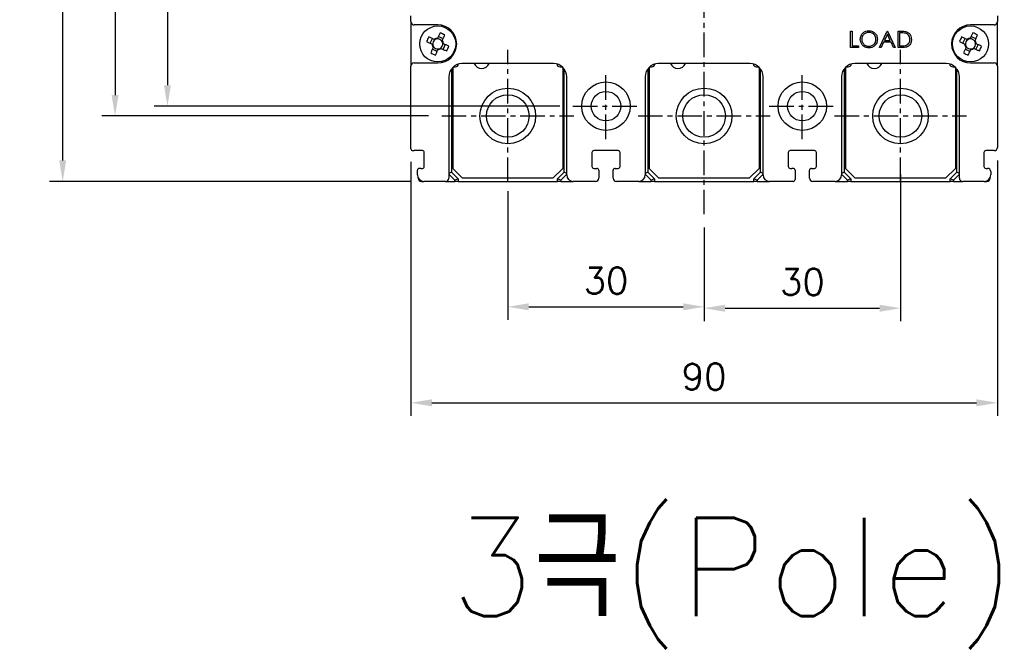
# Model space of a CAD drawing. Extents: x 976 to 2710, y -907 to 1760.
# Tile 10 of 24: x 1537 to 1688, y 1363 to 1458. Entities that reach past the tile are written whole.
import ezdxf

# ---------------------------------------------------------------- set-up
doc = ezdxf.new("R2010")
doc.units = 0
doc.header["$LTSCALE"] = 3
doc.header["$MEASUREMENT"] = 0
doc.linetypes.add('CENTER', pattern=[2, 1.25, -0.25, 0.25, -0.25])
doc.layers.get('0').update_dxf_attribs({"linetype": 'CONTINUOUS'})
doc.layers.get('Defpoints').update_dxf_attribs({"linetype": 'CONTINUOUS'})
doc.layers.add('cen', color=1, linetype='CENTER')
doc.layers.add('di', color=3, linetype='CONTINUOUS')
doc.styles.add('KIM', font='ROMANS.shx', dxfattribs={"height": 5, "bigfont": 'GSG1.shx'})
doc.styles.get("Standard").update_dxf_attribs({"font": 'romans.shx', "height": 4, "bigfont": 'ghs.shx'})
doc.dimstyles.new('STANDARD$0', dxfattribs={"dimtxt": 5, "dimasz": 5, "dimexe": 1, "dimexo": 2, "dimgap": 2, "dimtad": 1, "dimdec": 4, "dimzin": 12, "dimdsep": 46, "dimtxsty": 'KIM', "dimcen": -1, "dimdle": 0.1, "dimadec": 0, "dimazin": 0, "dimtfac": 1, "dimtdec": 4, "dimtmove": 0, "dimatfit": 3, "dimfxl": 0, "dimtolj": 1, "dimtzin": 0, "dimarcsym": 0})

# ---------------------------------------------------------------- blocks, each defined once
blk = doc.blocks.new('M3')
at = {"color": 4}
for p, q in [((1258.33, 221.58), (1258.67, 222.3)), ((1258.62, 221.45), (1258.72, 221.4)), ((1259.05, 222.12), (1258.95, 222.17)), ((1259.45, 222.35), (1259.41, 222.25)), ((1259.59, 222.64), (1260.31, 222.3)), ((1260.13, 221.92), (1260.17, 222.02)), ((1260.35, 221.52), (1260.25, 221.56)), ((1260.64, 221.38), (1260.3, 220.67)), ((1259.39, 220.33), (1258.67, 220.67)), ((1258.85, 221.05), (1258.8, 220.95)), ((1259.52, 220.62), (1259.57, 220.72)), ((1259.92, 220.85), (1260.02, 220.8))]:
    blk.add_line(p, q, dxfattribs=at)
at = {"color": 4, "flags": 128}
for points in [[(1259.84, 223.18), (1259.79, 223.08), (1259.75, 222.98), (1259.7, 222.87), (1259.65, 222.77), (1259.6, 222.67), (1259.55, 222.56), (1259.5, 222.46), (1259.45, 222.35)], [(1260.17, 222.02), (1260.22, 222.12), (1260.27, 222.23), (1260.32, 222.33), (1260.37, 222.43), (1260.42, 222.54), (1260.46, 222.64), (1260.51, 222.75), (1260.56, 222.85)], [(1257.79, 221.84), (1257.89, 221.79), (1257.99, 221.74), (1258.1, 221.69), (1258.2, 221.65), (1258.31, 221.6), (1258.41, 221.55), (1258.52, 221.5), (1258.62, 221.45)], [(1258.95, 222.17), (1258.85, 222.22), (1258.74, 222.27), (1258.64, 222.32), (1258.54, 222.36), (1258.43, 222.41), (1258.33, 222.46), (1258.22, 222.51), (1258.12, 222.56)], [(1261.19, 221.13), (1261.08, 221.18), (1260.98, 221.22), (1260.88, 221.27), (1260.77, 221.32), (1260.67, 221.37), (1260.56, 221.42), (1260.46, 221.47), (1260.35, 221.52)], [(1258.8, 220.95), (1258.75, 220.85), (1258.7, 220.74), (1258.66, 220.64), (1258.61, 220.53), (1258.56, 220.43), (1258.51, 220.32), (1258.46, 220.22), (1258.41, 220.12)], [(1259.13, 219.78), (1259.18, 219.89), (1259.23, 219.99), (1259.28, 220.09), (1259.32, 220.2), (1259.37, 220.3), (1259.42, 220.41), (1259.47, 220.51), (1259.52, 220.62)], [(1260.02, 220.8), (1260.12, 220.75), (1260.23, 220.7), (1260.33, 220.65), (1260.44, 220.6), (1260.54, 220.55), (1260.65, 220.51), (1260.75, 220.46), (1260.85, 220.41)]]:
    blk.add_lwpolyline(points, dxfattribs=at)
at = {"color": 4}
blk.add_circle((1259.49, 221.48), 2.75, dxfattribs=at)
for centre, radius, start, end in [((1253.74, 209.15), 15.31, 63.5189, 66.4838), ((1271.82, 215.73), 15.31, 153.5189, 156.4838), ((1259.49, 221.48), 0.867, 182.1643, 217.8385), ((1259.49, 221.48), 0.771, 124.1053, 185.8975), ((1259.49, 221.48), 0.771, 185.8975, 214.1053), ((1259.49, 221.48), 0.867, 92.1643, 127.8385), ((1259.49, 221.48), 0.771, 95.8975, 124.1053), ((1259.49, 221.48), 0.771, 34.1053, 95.8975), ((1259.49, 221.48), 0.771, 304.1053, 5.8975), ((1259.49, 221.48), 0.771, 5.8975, 34.1053), ((1259.49, 221.48), 0.867, 2.1643, 37.8385), ((1265.24, 233.82), 15.31, 243.519, 246.4838), ((1259.49, 221.48), 0.771, 214.1053, 275.8975), ((1259.49, 221.48), 0.867, 272.1643, 307.8385), ((1259.49, 221.48), 0.771, 275.8975, 304.1053), ((1247.15, 227.24), 15.31, 333.5189, 336.4838)]:
    blk.add_arc(centre, radius, start, end, dxfattribs=at)
blk = doc.blocks.new('*D58')
at = {"layer": 'Defpoints', "color": 0}
for p in [(1611.72, 1433.49), (1641.72, 1427.97), (1641.72, 1413.84)]:
    blk.add_point(p, dxfattribs=at)
at = {"layer": 'di'}
for p, q in [((1611.72, 1431.49), (1611.72, 1411.84)), ((1641.72, 1425.97), (1641.72, 1411.84)), ((1614.92, 1413.84), (1638.52, 1413.84))]:
    blk.add_line(p, q, dxfattribs=at)
for points in [[(1614.92, 1414.38), (1614.92, 1413.31), (1611.72, 1413.84)], [(1638.52, 1414.38), (1638.52, 1413.31), (1641.72, 1413.84)]]:
    blk.add_solid(points, dxfattribs=at)
at = {"layer": 'di', "insert": (1626.72, 1417.84), "char_height": 4, "attachment_point": 5}
blk.add_mtext('\\A1;30', dxfattribs=at)
blk = doc.blocks.new('*D59')
at = {"layer": 'Defpoints', "color": 0}
for p in [(1671.72, 1436.07), (1641.72, 1427.97), (1671.72, 1413.63)]:
    blk.add_point(p, dxfattribs=at)
at = {"layer": 'di'}
for p, q in [((1671.72, 1434.07), (1671.72, 1411.63)), ((1641.72, 1425.97), (1641.72, 1411.63)), ((1644.92, 1413.63), (1668.52, 1413.63))]:
    blk.add_line(p, q, dxfattribs=at)
for points in [[(1644.92, 1414.16), (1644.92, 1413.09), (1641.72, 1413.63)], [(1668.52, 1414.16), (1668.52, 1413.09), (1671.72, 1413.63)]]:
    blk.add_solid(points, dxfattribs=at)
at = {"layer": 'di', "insert": (1656.72, 1417.63), "char_height": 4, "attachment_point": 5}
blk.add_mtext('\\A1;30', dxfattribs=at)
blk = doc.blocks.new('*D70')
at = {"layer": 'Defpoints', "color": 0}
for p in [(1686.52, 1438.19), (1596.92, 1437.99), (1686.52, 1399.18)]:
    blk.add_point(p, dxfattribs=at)
at = {"layer": 'di'}
for p, q in [((1596.92, 1435.99), (1596.92, 1397.18)), ((1686.52, 1436.19), (1686.52, 1397.18)), ((1600.12, 1399.18), (1683.32, 1399.18))]:
    blk.add_line(p, q, dxfattribs=at)
for points in [[(1600.12, 1399.72), (1600.12, 1398.65), (1596.92, 1399.18)], [(1683.32, 1399.72), (1683.32, 1398.65), (1686.52, 1399.18)]]:
    blk.add_solid(points, dxfattribs=at)
at = {"layer": 'di', "insert": (1641.72, 1403.18), "char_height": 4, "attachment_point": 5}
blk.add_mtext('\\A1;90', dxfattribs=at)
blk = doc.blocks.new('*D83')
at = {"layer": 'Defpoints', "color": 0}
for p in [(1543.72, 1587.99), (1598.92, 1587.99), (1598.92, 1432.99)]:
    blk.add_point(p, dxfattribs=at)
at = {"layer": 'di'}
for p, q in [((1596.92, 1587.99), (1541.72, 1587.99)), ((1543.72, 1436.19), (1543.72, 1584.79)), ((1596.92, 1432.99), (1541.72, 1432.99))]:
    blk.add_line(p, q, dxfattribs=at)
for points in [[(1543.19, 1584.79), (1544.25, 1584.79), (1543.72, 1587.99)], [(1543.19, 1436.19), (1544.25, 1436.19), (1543.72, 1432.99)]]:
    blk.add_solid(points, dxfattribs=at)
at = {"layer": 'di', "insert": (1539.72, 1510.49), "char_height": 4, "attachment_point": 5, "rotation": 90}
blk.add_mtext('\\A1;155', dxfattribs=at)
blk = doc.blocks.new('*D85')
at = {"layer": 'Defpoints', "color": 0}
for p in [(1601.63, 1577.99), (1551.72, 1442.99), (1601.63, 1442.99)]:
    blk.add_point(p, dxfattribs=at)
at = {"layer": 'di'}
for p, q in [((1599.63, 1577.99), (1549.72, 1577.99)), ((1551.72, 1574.79), (1551.72, 1446.19)), ((1599.63, 1442.99), (1549.72, 1442.99))]:
    blk.add_line(p, q, dxfattribs=at)
for points in [[(1551.19, 1574.79), (1552.25, 1574.79), (1551.72, 1577.99)], [(1551.19, 1446.19), (1552.25, 1446.19), (1551.72, 1442.99)]]:
    blk.add_solid(points, dxfattribs=at)
at = {"layer": 'di', "insert": (1547.72, 1510.49), "char_height": 4, "attachment_point": 5, "rotation": 90}
blk.add_mtext('\\A1;135', dxfattribs=at)
blk = doc.blocks.new('*D82')
at = {"layer": 'Defpoints', "color": 0}
for p in [(1621.68, 1576.49), (1559.72, 1444.49), (1621.68, 1444.49)]:
    blk.add_point(p, dxfattribs=at)
at = {"layer": 'di'}
for p, q in [((1619.68, 1576.49), (1557.72, 1576.49)), ((1559.72, 1573.29), (1559.72, 1447.69)), ((1619.68, 1444.49), (1557.72, 1444.49))]:
    blk.add_line(p, q, dxfattribs=at)
for points in [[(1559.19, 1573.29), (1560.25, 1573.29), (1559.72, 1576.49)], [(1559.19, 1447.69), (1560.25, 1447.69), (1559.72, 1444.49)]]:
    blk.add_solid(points, dxfattribs=at)
at = {"layer": 'di', "insert": (1555.72, 1510.49), "char_height": 4, "attachment_point": 5, "rotation": 90}
blk.add_mtext('\\A1;132', dxfattribs=at)

msp = doc.modelspace()

# ---------------------------------------------------------------- linework, layer by layer
for p, q in [((1596.919, 1457.391), (1596.919, 1458.291)), ((1686.519, 1458.291), (1686.519, 1457.391)), ((1596.919, 1457.391), (1596.919, 1450.591)), ((1601.019, 1456.891), (1597.419, 1456.891)), ((1686.019, 1456.891), (1682.419, 1456.891)), ((1686.519, 1450.591), (1686.519, 1457.391)), ((1664.096, 1455.949), (1664.32, 1455.949)), ((1664.096, 1453.449), (1664.096, 1455.949)), ((1664.32, 1455.949), (1664.32, 1453.706)), ((1668.519, 1453.449), (1669.705, 1455.949)), ((1669.718, 1455.462), (1669.265, 1454.507)), ((1669.705, 1455.949), (1669.737, 1455.949)), ((1670.159, 1454.507), (1669.718, 1455.462)), ((1669.737, 1455.949), (1670.89, 1453.449)), ((1671.339, 1453.449), (1671.339, 1455.949)), ((1671.339, 1455.949), (1671.844, 1455.949)), ((1671.739, 1455.693), (1671.563, 1455.693)), ((1671.563, 1455.693), (1671.563, 1453.706)), ((1665.281, 1453.449), (1664.096, 1453.449)), ((1664.32, 1453.706), (1665.281, 1453.706)), ((1665.281, 1453.706), (1665.281, 1453.449)), ((1668.764, 1453.449), (1668.519, 1453.449)), ((1669.144, 1454.25), (1668.764, 1453.449)), ((1670.277, 1454.25), (1669.144, 1454.25)), ((1669.265, 1454.507), (1670.159, 1454.507)), ((1670.647, 1453.449), (1670.277, 1454.25)), ((1670.89, 1453.449), (1670.647, 1453.449)), ((1672.114, 1453.449), (1671.339, 1453.449)), ((1671.563, 1453.706), (1671.85, 1453.706)), ((1596.919, 1437.991), (1596.919, 1450.591)), ((1597.419, 1451.091), (1601.019, 1451.091)), ((1603.119, 1450.191), (1603.119, 1434.391)), ((1603.319, 1450.291), (1603.319, 1434.991)), ((1603.519, 1450.491), (1603.719, 1450.491)), ((1618.719, 1450.991), (1604.719, 1450.991)), ((1619.719, 1450.491), (1619.919, 1450.491)), ((1620.119, 1450.291), (1620.119, 1434.991)), ((1620.319, 1434.391), (1620.319, 1450.191)), ((1633.119, 1450.191), (1633.119, 1434.391)), ((1633.319, 1450.291), (1633.319, 1434.991)), ((1633.519, 1450.491), (1633.719, 1450.491)), ((1648.719, 1450.991), (1634.719, 1450.991)), ((1649.719, 1450.491), (1649.919, 1450.491)), ((1650.119, 1450.291), (1650.119, 1434.991)), ((1650.319, 1434.391), (1650.319, 1450.191)), ((1663.119, 1450.191), (1663.119, 1434.391)), ((1663.319, 1450.291), (1663.319, 1434.991)), ((1663.519, 1450.491), (1663.719, 1450.491)), ((1678.719, 1450.991), (1664.719, 1450.991)), ((1679.719, 1450.491), (1679.919, 1450.491)), ((1680.119, 1450.291), (1680.119, 1434.991)), ((1680.319, 1434.391), (1680.319, 1450.191)), ((1682.419, 1451.091), (1686.019, 1451.091)), ((1686.519, 1450.591), (1686.519, 1438.191)), ((1602.719, 1448.991), (1602.719, 1433.491)), ((1620.719, 1433.991), (1620.719, 1448.991)), ((1632.719, 1448.991), (1632.719, 1433.991)), ((1650.719, 1433.991), (1650.719, 1448.991)), ((1662.719, 1448.991), (1662.719, 1433.991)), ((1680.719, 1433.491), (1680.719, 1448.991)), ((1597.219, 1437.691), (1597.419, 1437.691)), ((1598.669, 1437.691), (1597.419, 1437.691)), ((1598.969, 1435.291), (1598.969, 1437.391)), ((1624.569, 1437.391), (1624.569, 1435.291)), ((1628.569, 1437.691), (1624.869, 1437.691)), ((1628.869, 1435.291), (1628.869, 1437.391)), ((1654.569, 1437.391), (1654.569, 1435.291)), ((1658.569, 1437.691), (1654.869, 1437.691)), ((1658.869, 1435.291), (1658.869, 1437.391)), ((1684.469, 1437.391), (1684.469, 1435.291)), ((1686.019, 1437.691), (1684.769, 1437.691)), ((1597.919, 1433.991), (1597.919, 1434.691)), ((1598.419, 1434.991), (1598.219, 1434.991)), ((1598.419, 1434.991), (1598.669, 1434.991)), ((1603.119, 1434.391), (1602.719, 1434.226)), ((1603.619, 1433.184), (1602.719, 1434.084)), ((1603.119, 1434.391), (1604.119, 1433.391)), ((1603.319, 1434.991), (1604.819, 1433.491)), ((1618.619, 1433.491), (1620.119, 1434.991)), ((1619.319, 1433.391), (1620.319, 1434.391)), ((1620.719, 1434.084), (1619.819, 1433.184)), ((1620.719, 1434.226), (1620.319, 1434.391)), ((1624.869, 1434.991), (1625.319, 1434.991)), ((1625.619, 1434.691), (1625.619, 1433.491)), ((1627.819, 1433.491), (1627.819, 1434.691)), ((1628.119, 1434.991), (1628.569, 1434.991)), ((1633.119, 1434.391), (1632.719, 1434.226)), ((1633.619, 1433.184), (1632.719, 1434.084)), ((1633.119, 1434.391), (1634.119, 1433.391)), ((1633.319, 1434.991), (1634.819, 1433.491)), ((1648.619, 1433.491), (1650.119, 1434.991)), ((1649.319, 1433.391), (1650.319, 1434.391)), ((1650.719, 1434.084), (1649.819, 1433.184)), ((1650.719, 1434.226), (1650.319, 1434.391)), ((1654.869, 1434.991), (1655.119, 1434.991)), ((1655.319, 1434.991), (1655.119, 1434.991)), ((1655.619, 1434.691), (1655.619, 1433.291)), ((1657.819, 1433.491), (1657.819, 1434.691)), ((1658.119, 1434.991), (1658.569, 1434.991)), ((1663.119, 1434.391), (1662.719, 1434.226)), ((1663.619, 1433.184), (1662.719, 1434.084)), ((1663.119, 1434.391), (1664.119, 1433.391)), ((1663.319, 1434.991), (1664.819, 1433.491)), ((1678.619, 1433.491), (1680.119, 1434.991)), ((1679.319, 1433.391), (1680.319, 1434.391)), ((1680.719, 1434.084), (1679.819, 1433.184)), ((1680.719, 1434.226), (1680.319, 1434.391)), ((1684.769, 1434.991), (1685.019, 1434.991)), ((1685.519, 1434.491), (1685.519, 1433.991)), ((1598.019, 1433.491), (1598.019, 1433.555)), ((1598.519, 1432.991), (1598.919, 1432.991)), ((1602.219, 1432.991), (1598.919, 1432.991)), ((1602.219, 1432.991), (1603.619, 1432.991)), ((1604.119, 1433.391), (1603.619, 1433.184)), ((1603.619, 1432.991), (1603.619, 1433.184)), ((1604.119, 1432.991), (1603.619, 1432.991)), ((1604.119, 1433.391), (1604.119, 1432.991)), ((1604.119, 1432.991), (1619.319, 1432.991)), ((1618.619, 1433.491), (1604.819, 1433.491)), ((1619.819, 1433.184), (1619.319, 1433.391)), ((1619.319, 1432.991), (1619.319, 1433.391)), ((1619.819, 1432.991), (1619.319, 1432.991)), ((1619.819, 1433.184), (1619.819, 1432.991)), ((1619.819, 1432.991), (1621.719, 1432.991)), ((1625.119, 1432.991), (1621.719, 1432.991)), ((1631.719, 1432.991), (1628.319, 1432.991)), ((1631.719, 1432.991), (1633.619, 1432.991)), ((1634.119, 1433.391), (1633.619, 1433.184)), ((1633.619, 1432.991), (1633.619, 1433.184)), ((1634.119, 1432.991), (1633.619, 1432.991)), ((1634.119, 1433.391), (1634.119, 1432.991)), ((1634.119, 1432.991), (1649.319, 1432.991)), ((1648.619, 1433.491), (1634.819, 1433.491)), ((1649.819, 1433.184), (1649.319, 1433.391)), ((1649.319, 1432.991), (1649.319, 1433.391)), ((1649.819, 1432.991), (1649.319, 1432.991)), ((1649.819, 1433.184), (1649.819, 1432.991)), ((1649.819, 1432.991), (1651.719, 1432.991)), ((1655.319, 1432.991), (1651.719, 1432.991)), ((1661.719, 1432.991), (1658.319, 1432.991)), ((1661.719, 1432.991), (1663.619, 1432.991)), ((1664.119, 1433.391), (1663.619, 1433.184)), ((1663.619, 1432.991), (1663.619, 1433.184)), ((1664.119, 1432.991), (1663.619, 1432.991)), ((1664.119, 1433.391), (1664.119, 1432.991)), ((1664.119, 1432.991), (1679.319, 1432.991)), ((1678.619, 1433.491), (1664.819, 1433.491)), ((1679.819, 1433.184), (1679.319, 1433.391)), ((1679.319, 1432.991), (1679.319, 1433.391)), ((1679.819, 1432.991), (1679.319, 1432.991)), ((1679.819, 1433.184), (1679.819, 1432.991)), ((1679.819, 1432.991), (1681.219, 1432.991)), ((1684.519, 1432.991), (1681.219, 1432.991)), ((1684.519, 1432.991), (1684.919, 1432.991)), ((1685.419, 1433.555), (1685.419, 1433.491))]:
    msp.add_line(p, q)
for centre, radius in [((1611.719, 1442.991), 4.25), ((1626.719, 1444.491), 3.7), ((1641.719, 1442.991), 4.25), ((1656.719, 1444.491), 3.7), ((1671.719, 1442.991), 4.25), ((1611.719, 1442.991), 3.25), ((1626.719, 1444.491), 2.25), ((1641.719, 1442.991), 3.25), ((1656.719, 1444.491), 2.25), ((1671.719, 1442.991), 3.25)]:
    msp.add_circle(centre, radius)
for centre, radius, start, end in [((1597.419, 1457.391), 0.5, 180, 270), ((1601.019, 1453.991), 2.9, 270, 90), ((1682.419, 1453.991), 2.9, 90, 270), ((1686.019, 1457.391), 0.5, 270, 0), ((1597.419, 1450.591), 0.5, 90, 180), ((1604.719, 1448.991), 2, 90, 180), ((1603.519, 1450.291), 0.2, 90, 180), ((1603.719, 1450.991), 0.5, 270, 352.57721), ((1607.719, 1451.491), 1.25, 203.57818, 336.42182), ((1618.719, 1448.991), 2, 0, 90), ((1619.719, 1450.991), 0.5, 187.42279, 270), ((1619.919, 1450.291), 0.2, 0, 90), ((1634.719, 1448.991), 2, 90, 180), ((1633.519, 1450.291), 0.2, 90, 180), ((1633.719, 1450.991), 0.5, 270, 352.57721), ((1637.719, 1451.491), 1.25, 203.57818, 336.42182), ((1648.719, 1448.991), 2, 0, 90), ((1649.719, 1450.991), 0.5, 187.42279, 270), ((1649.919, 1450.291), 0.2, 0, 90), ((1664.719, 1448.991), 2, 90, 180), ((1663.519, 1450.291), 0.2, 90, 180), ((1663.719, 1450.991), 0.5, 270, 352.57721), ((1667.719, 1451.491), 1.25, 203.57818, 336.42182), ((1678.719, 1448.991), 2, 0, 90), ((1679.719, 1450.991), 0.5, 187.42279, 270), ((1679.919, 1450.291), 0.2, 0, 90), ((1686.019, 1450.591), 0.5, 0, 90), ((1620.019, 1449.491), 0.3, 289.47122, 0), ((1650.019, 1449.491), 0.3, 289.47122, 0), ((1680.019, 1449.491), 0.3, 289.47122, 0), ((1686.019, 1438.191), 0.5, 270, 0), ((1597.219, 1437.991), 0.3, 180, 270), ((1598.669, 1437.391), 0.3, 0, 90), ((1624.869, 1437.391), 0.3, 90, 180), ((1628.569, 1437.391), 0.3, 0, 90), ((1654.869, 1437.391), 0.3, 90, 180), ((1658.569, 1437.391), 0.3, 0, 90), ((1684.769, 1437.391), 0.3, 90, 180), ((1598.669, 1435.291), 0.3, 270, 0), ((1624.869, 1435.291), 0.3, 180, 270), ((1628.569, 1435.291), 0.3, 270, 0), ((1654.869, 1435.291), 0.3, 180, 270), ((1658.569, 1435.291), 0.3, 270, 0), ((1684.769, 1435.291), 0.3, 180, 270), ((1598.219, 1434.691), 0.3, 90, 180), ((1598.919, 1433.991), 1, 180, 270), ((1621.719, 1433.991), 1, 180, 270), ((1625.319, 1434.691), 0.3, 0, 90), ((1628.119, 1434.691), 0.3, 90, 180), ((1631.719, 1433.991), 1, 270, 0), ((1651.719, 1433.991), 1, 180, 270), ((1655.319, 1434.691), 0.3, 0, 90), ((1658.119, 1434.691), 0.3, 90, 180), ((1661.719, 1433.991), 1, 270, 0), ((1684.519, 1433.991), 1, 270, 0), ((1685.019, 1434.491), 0.5, 0, 90), ((1598.519, 1433.491), 0.5, 180, 270), ((1602.219, 1433.491), 0.5, 270, 0), ((1625.119, 1433.491), 0.5, 270, 0), ((1628.319, 1433.491), 0.5, 180, 270), ((1655.319, 1433.291), 0.3, 270, 0), ((1658.319, 1433.491), 0.5, 180, 270), ((1681.219, 1433.491), 0.5, 180, 270), ((1684.919, 1433.491), 0.5, 270, 0)]:
    msp.add_arc(centre, radius, start, end)
for points, knots in [([(1665.57, 1454.688), (1665.593, 1454.881), (1665.639, 1455.267), (1665.981, 1455.706), (1666.413, 1455.968), (1666.716, 1455.998), (1666.868, 1456.013)], [0, 0, 0, 0, 0.2797323, 0.5593265, 0.7796807, 1, 1, 1, 1]), ([(1666.888, 1453.385), (1666.694, 1453.407), (1666.307, 1453.449), (1665.876, 1453.803), (1665.61, 1454.232), (1665.583, 1454.536), (1665.57, 1454.688)], [0, 0, 0, 0, 0.2796634, 0.5593533, 0.7796375, 1, 1, 1, 1]), ([(1666.879, 1455.757), (1666.721, 1455.736), (1666.406, 1455.695), (1666.044, 1455.417), (1665.828, 1455.063), (1665.806, 1454.814), (1665.794, 1454.689)], [0, 0, 0, 0, 0.2796268, 0.5593483, 0.7796295, 1, 1, 1, 1]), ([(1665.794, 1454.689), (1665.813, 1454.532), (1665.852, 1454.216), (1666.154, 1453.877), (1666.508, 1453.672), (1666.755, 1453.652), (1666.879, 1453.641)], [0, 0, 0, 0, 0.2794162, 0.5590758, 0.7794787, 1, 1, 1, 1]), ([(1666.868, 1456.013), (1667.064, 1455.993), (1667.456, 1455.952), (1667.894, 1455.597), (1668.16, 1455.161), (1668.185, 1454.854), (1668.198, 1454.7)], [0, 0, 0, 0, 0.2797681, 0.5593594, 0.7795712, 1, 1, 1, 1]), ([(1667.974, 1454.701), (1667.955, 1454.859), (1667.916, 1455.177), (1667.612, 1455.521), (1667.252, 1455.72), (1667.003, 1455.745), (1666.879, 1455.757)], [0, 0, 0, 0, 0.27946845, 0.55887008, 0.7795157, 1, 1, 1, 1]), ([(1666.879, 1453.641), (1667.038, 1453.66), (1667.355, 1453.696), (1667.723, 1453.97), (1667.939, 1454.326), (1667.962, 1454.576), (1667.974, 1454.701)], [0, 0, 0, 0, 0.2798292, 0.5593898, 0.7796552, 1, 1, 1, 1]), ([(1668.198, 1454.7), (1668.176, 1454.506), (1668.132, 1454.118), (1667.776, 1453.688), (1667.345, 1453.424), (1667.04, 1453.398), (1666.888, 1453.385)], [0, 0, 0, 0, 0.2796301, 0.5593439, 0.7795979, 1, 1, 1, 1]), ([(1672.508, 1455.623), (1672.365, 1455.648), (1672.111, 1455.692), (1671.853, 1455.693), (1671.739, 1455.693)], [0, 0, 0, 0, 0.5595419, 1, 1, 1, 1]), ([(1671.844, 1455.949), (1671.994, 1455.949), (1672.262, 1455.949), (1672.523, 1455.886), (1672.637, 1455.859)], [0, 0, 0, 0, 0.5604447, 1, 1, 1, 1]), ([(1673.39, 1454.668), (1673.372, 1454.48), (1673.336, 1454.105), (1673.012, 1453.658), (1672.557, 1453.463), (1672.262, 1453.454), (1672.114, 1453.449)], [0, 0, 0, 0, 0.2801253, 0.5592485, 0.7788376, 1, 1, 1, 1]), ([(1673.166, 1454.668), (1673.158, 1454.785), (1673.142, 1455.019), (1672.987, 1455.313), (1672.766, 1455.524), (1672.594, 1455.59), (1672.508, 1455.623)], [0, 0, 0, 0, 0.28017766, 0.55976427, 0.77979664, 1, 1, 1, 1]), ([(1672.565, 1453.769), (1672.665, 1453.813), (1672.865, 1453.9), (1673.116, 1454.216), (1673.147, 1454.497), (1673.166, 1454.668)], [0, 0, 0, 0, 0.2805354, 0.5610143, 1, 1, 1, 1]), ([(1672.637, 1455.859), (1672.764, 1455.797), (1673.019, 1455.674), (1673.328, 1455.253), (1673.367, 1454.889), (1673.39, 1454.668)], [0, 0, 0, 0, 0.2802653, 0.5607151, 1, 1, 1, 1]), ([(1671.85, 1453.706), (1671.985, 1453.705), (1672.225, 1453.705), (1672.461, 1453.749), (1672.565, 1453.769)], [0, 0, 0, 0, 0.5604257, 1, 1, 1, 1])]:
    msp.add_open_spline(points, degree=3, knots=knots)
at = {"layer": 'cen'}
for p, q in [((1641.719, 1427.973), (1641.719, 1593.009)), ((1611.719, 1432.903), (1611.719, 1453.079)), ((1671.719, 1432.903), (1671.719, 1453.079)), ((1626.719, 1439.447), (1626.719, 1449.535)), ((1656.719, 1439.447), (1656.719, 1449.535)), ((1621.675, 1444.491), (1631.764, 1444.491)), ((1651.675, 1444.491), (1661.764, 1444.491)), ((1601.631, 1442.991), (1621.808, 1442.991)), ((1631.631, 1442.991), (1651.808, 1442.991)), ((1661.631, 1442.991), (1681.808, 1442.991))]:
    msp.add_line(p, q, dxfattribs=at)

# ---------------------------------------------------------------- block references
at = {"rotation": 270}
for p in [(1379.536, 2713.478), (1460.936, 2713.478)]:
    msp.add_blockref('M3', p, dxfattribs=at)

# ---------------------------------------------------------------- texts
at = {"layer": 'di', "insert": (1602.942, 1381.616), "char_height": 15, "width": 116.39597, "attachment_point": 1}
msp.add_mtext('{\\Fromans,hgs|c129;3극(Pole)}', dxfattribs=at)

# ---------------------------------------------------------------- dimensions: what is measured, and where the dimension line sits
at = {"layer": 'di'}
for base, p1, p2, picture, middle in [((1543.721, 1587.991), (1598.919, 1432.991), (1598.919, 1587.991), '*D83', (1543.721, 1510.491)), ((1551.721, 1442.991), (1601.631, 1577.991), (1601.631, 1442.991), '*D85', (1551.721, 1510.491)), ((1559.721, 1444.491), (1621.675, 1576.491), (1621.675, 1444.491), '*D82', (1559.721, 1510.491))]:
    dim = msp.add_linear_dim(base=base, p1=p1, p2=p2, angle=90, dimstyle='STANDARD$0', override={"dimtxt": 4, "dimasz": 3.2, "dimexe": 2, "dimdec": 2, "dimzin": 8, "dimtxsty": 'Standard', "dimcen": 0, "dimdle": 0, "dimclrd": 256, "dimclre": 256, "dimclrt": 256, "dimadec": 2, "dimazin": 2, "dimtfac": 0.6, "dimtdec": 2, "dimtmove": 0, "dimtzin": 8, "dimlwd": 65535, "dimlwe": 65535, "dimarcsym": 1}, dxfattribs=at)
    dim.commit()
    dim.dimension.update_dxf_attribs({"geometry": picture, "text_midpoint": middle, "dimtype": 160})
dim = msp.add_linear_dim(base=(1686.519, 1399.185), p1=(1596.919, 1437.991), p2=(1686.519, 1438.191), text='90', dimstyle='STANDARD$0', override={"dimtxt": 4, "dimasz": 3.2, "dimexe": 2, "dimdec": 2, "dimzin": 8, "dimtxsty": 'Standard', "dimcen": 0, "dimdle": 0, "dimclrd": 256, "dimclre": 256, "dimclrt": 256, "dimadec": 2, "dimazin": 2, "dimtfac": 0.6, "dimtdec": 2, "dimtzin": 8, "dimlwd": 65535, "dimlwe": 65535, "dimarcsym": 1}, dxfattribs=at)
dim.commit()
dim.dimension.update_dxf_attribs({"geometry": '*D70', "text_midpoint": (1641.719, 1403.185)})
for base, p1, p2, picture, middle in [((1671.719, 1413.627), (1641.719, 1427.973), (1671.719, 1436.068), '*D59', (1656.719, 1417.627)), ((1641.719, 1413.843), (1611.719, 1433.491), (1641.719, 1427.973), '*D58', (1626.719, 1417.843))]:
    dim = msp.add_linear_dim(base=base, p1=p1, p2=p2, dimstyle='STANDARD$0', override={"dimtxt": 4, "dimasz": 3.2, "dimexe": 2, "dimdec": 2, "dimzin": 8, "dimtxsty": 'Standard', "dimcen": 0, "dimdle": 0, "dimclrd": 256, "dimclre": 256, "dimclrt": 256, "dimadec": 2, "dimazin": 2, "dimtfac": 0.6, "dimtdec": 2, "dimtzin": 8, "dimlwd": 65535, "dimlwe": 65535, "dimarcsym": 1}, dxfattribs=at)
    dim.commit()
    dim.dimension.update_dxf_attribs({"geometry": picture, "text_midpoint": middle})

doc.saveas('drawing.dxf')
